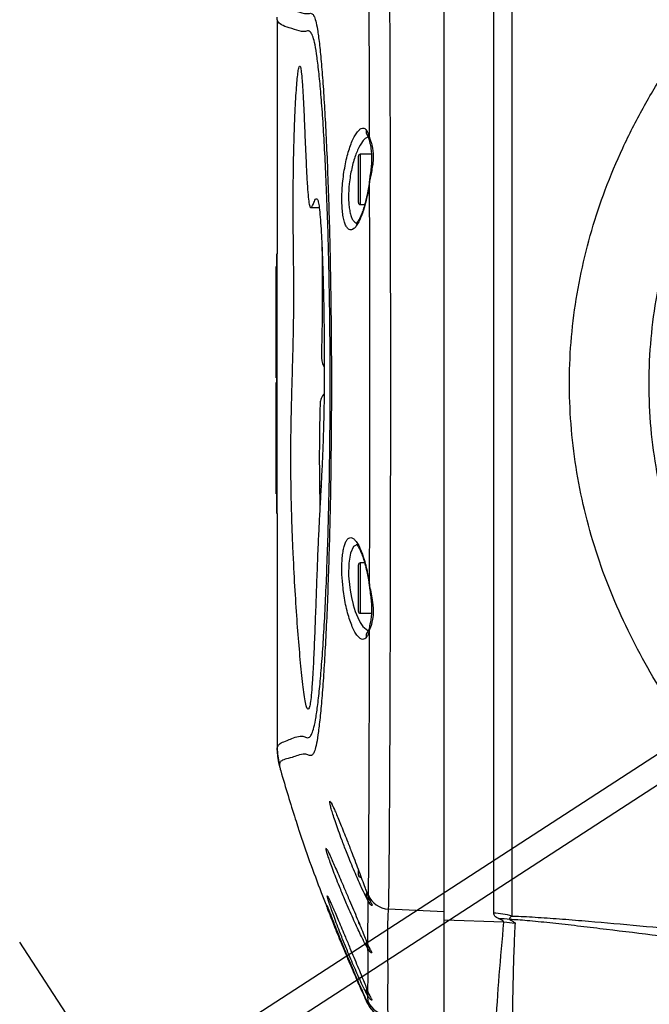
# Model space of a CAD drawing. Extents: x 0 to 8410, y 0 to 5940.
# Tile 99 of 110: x 6655 to 6987, y 4361 to 4880. Entities that reach past the tile are written whole.
import ezdxf

# ---------------------------------------------------------------- set-up
doc = ezdxf.new("R2010")
doc.units = 0
doc.header["$LTSCALE"] = 10
doc.layers.get('0').update_dxf_attribs({"linetype": 'CONTINUOUS'})
doc.styles.add('SLDTEXTSTYLE0', font='TXT', dxfattribs={"width": 0.605})
doc.dimstyles.new('SLDDIMSTYLE13', dxfattribs={"dimtxt": 50, "dimasz": 50, "dimexe": 0, "dimexo": 0.0625, "dimgap": 12.5, "dimtad": 1, "dimdec": 4, "dimlfac": 5, "dimzin": 12, "dimtxsty": 'SLDTEXTSTYLE0', "dimsah": 1, "dimcen": 0.09, "dimadec": 1, "dimazin": 3, "dimtfac": 1, "dimtofl": 0, "dimtmove": 0, "dimatfit": 3, "dimtolj": 1, "dimtzin": 12})
doc.dimstyles.new('SLDDIMSTYLE4', dxfattribs={"dimtxt": 50, "dimasz": 50, "dimexe": 0, "dimexo": 0.0625, "dimgap": 12.5, "dimtad": 1, "dimdec": 1, "dimlfac": 0.5, "dimrnd": 1e-09, "dimzin": 12, "dimtxsty": 'SLDTEXTSTYLE0', "dimsah": 1, "dimcen": 0.09, "dimazin": 3, "dimtfac": 1, "dimtmove": 0, "dimatfit": 3, "dimtolj": 1, "dimtzin": 12})

# ---------------------------------------------------------------- blocks, each defined once
blk = doc.blocks.new('_D_23')
at = {"color": 7, "linetype": 'CONTINUOUS'}
for p, q in [((7304.49, 4933.16), (7304.49, 5443.98)), ((6999, 4886.56), (6670.62, 5099.82))]:
    blk.add_line(p, q, dxfattribs=at)
blk.add_arc((7304.49, 4688.18), 740.81, 90, 147, dxfattribs=at)
for points in [[(7304.49, 5428.98), (7254.27, 5434.8), (7254.77, 5419.8)], [(6683.2, 5091.65), (6717.98, 5128.35), (6705.68, 5136.94)]]:
    blk.add_solid(points, dxfattribs=at)
at = {"color": 7, "linetype": 'CONTINUOUS', "insert": (6874.6, 5371.07), "char_height": 50, "attachment_point": 1, "rotation": 28.5, "style": 'SLDTEXTSTYLE0'}
blk.add_mtext('57°', dxfattribs=at)
blk = doc.blocks.new('SW_SYMBOL_HOLE_DEPTH')
at = {"color": 0, "linetype": 'CONTINUOUS'}
for p, q in [((0, 8750), (8000, 8750)), ((4000, 8750), (4000, 750)), ((1000, 5550), (4000, 750)), ((7000, 5550), (4000, 750))]:
    blk.add_line(p, q, dxfattribs=at)
blk = doc.blocks.new('_D_24')
at = {"color": 7, "linetype": 'CONTINUOUS'}
for p, q in [((7029.94, 4517.99), (6696.64, 4301.54)), ((7037.34, 4506.59), (6704.05, 4290.14)), ((6709.22, 4309.71), (6654.76, 4393.58)), ((6716.63, 4298.31), (6709.22, 4309.71)), ((6716.63, 4298.31), (6927.86, 3973.03))]:
    blk.add_line(p, q, dxfattribs=at)
for points in [[(6709.22, 4309.71), (6688.28, 4355.73), (6675.7, 4347.56)], [(6716.63, 4298.31), (6737.57, 4252.29), (6750.15, 4260.46)]]:
    blk.add_solid(points, dxfattribs=at)
at = {"color": 7, "linetype": 'CONTINUOUS', "xscale": 0.0064453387, "yscale": 0.0064453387, "zscale": 0.0064453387, "rotation": 303}
blk.add_blockref('SW_SYMBOL_HOLE_DEPTH', (6854.71, 4098.95), dxfattribs=at)
at = {"color": 7, "linetype": 'CONTINUOUS', "char_height": 50, "attachment_point": 1, "rotation": 303, "style": 'SLDTEXTSTYLE0'}
for s, insert in [('4x M8', (6800.92, 4287.1)), ('15', (6940.43, 4072.27))]:
    blk.add_mtext(s, dxfattribs=dict(at, insert=insert))

msp = doc.modelspace()

# ---------------------------------------------------------------- linework, layer by layer
at = {"color": 7, "linetype": 'CONTINUOUS'}
for p, q in [((6878.489458, 4405.138934), (6878.489458, 4971.219505)), ((6790.489458, 4880.265678), (6790.489458, 4881.543601)), ((6790.489458, 4880.265678), (6790.489458, 4756.679023)), ((6833.289467, 4783.748592), (6833.289467, 4808.288539)), ((6840.159797, 4809.288467), (6834.289455, 4809.288467)), ((6808.203154, 4781.102145), (6812.622421, 4781.102145)), ((6834.289455, 4782.748664), (6836.59076, 4782.748664)), ((6790.289485, 4619.679416), (6790.289485, 4756.679023)), ((6790.289485, 4756.679023), (6790.489458, 4756.679023)), ((6790.489458, 4619.679416), (6790.489458, 4756.679023)), ((6789.889478, 4699.552978), (6789.889478, 4750.07912)), ((6789.889478, 4750.07912), (6790.289485, 4750.07912)), ((6789.889478, 4699.552978), (6790.289485, 4699.552978)), ((6789.889478, 4691.279376), (6789.889478, 4699.552978)), ((6789.889478, 4691.279376), (6790.289485, 4691.279376)), ((6789.889478, 4630.079234), (6789.889478, 4688.879455)), ((6789.889478, 4688.879455), (6790.289485, 4688.879455)), ((6789.889478, 4630.079234), (6790.289485, 4630.079234)), ((6790.289485, 4619.679416), (6790.489458, 4619.679416)), ((6790.489458, 4619.679416), (6790.489458, 4496.092761)), ((6833.289467, 4568.0699), (6833.289467, 4592.609847)), ((6836.589389, 4593.609775), (6834.289455, 4593.609775)), ((6834.289455, 4567.069972), (6840.151601, 4567.069972)), ((6790.489458, 4494.814838), (6790.489458, 4496.092761)), ((6816.907369, 4442.03564), (6816.920244, 4442.014182)), ((6833.289467, 4428.909267), (6833.289467, 4431.37976)), ((6834.289455, 4427.909339), (6834.661775, 4427.909339)), ((6837.493055, 4420.215095), (6838.503861, 4417.336429)), ((6878.489458, 4348.750079), (6878.489458, 4405.138934)), ((6837.54655, 4394.118751), (6838.327908, 4392.094577)), ((6837.534033, 4369.276965), (6838.287585, 4367.290939)), ((6837.138497, 4363.593066), (6838.378154, 4360.779727)), ((6837.533318, 4362.700904), (6838.376128, 4360.814536)), ((6838.373922, 4360.810722), (6837.534153, 4362.685168)), ((6837.541007, 4362.588847), (6838.364475, 4360.765899)), ((6838.327103, 4360.764945), (6837.541782, 4362.477744)), ((6838.372552, 4360.804046), (6838.373922, 4360.810722)), ((6838.376128, 4360.814536), (6838.388704, 4360.835994))]:
    msp.add_line(p, q, dxfattribs=at)
at = {"color": 8, "linetype": 'CONTINUOUS'}
for p, q in [((6904.573225, 4408.834899), (6904.573225, 4967.525447)), ((6914.202743, 4969.018901), (6914.202743, 4407.341445)), ((6834.289455, 4809.288467), (6834.289455, 4782.748664)), ((6814.202481, 4742.083514), (6814.966106, 4742.083514)), ((6812.776648, 4634.274924), (6813.562655, 4634.274924)), ((6834.289455, 4593.609775), (6834.289455, 4567.069972)), ((6834.289455, 4428.784335), (6834.289455, 4427.909339)), ((6838.499331, 4415.103877), (6837.506496, 4417.002643)), ((6838.503861, 4417.336429), (6838.556104, 4418.352569)), ((6838.327908, 4392.094577), (6838.499331, 4415.103877)), ((6878.489458, 4409.468139), (6849.005066, 4411.006416)), ((6909.975552, 4404.044593), (6878.489458, 4405.138934)), ((6838.323646, 4389.986003), (6837.547742, 4391.35691)), ((6838.287496, 4365.147555), (6837.529623, 4366.549457)), ((6838.404649, 4362.179721), (6838.287496, 4365.147555)), ((6838.388704, 4360.835994), (6838.413381, 4360.877479)), ((6838.413381, 4360.877479), (6838.404649, 4362.179721))]:
    msp.add_line(p, q, dxfattribs=at)
at = {"color": 8, "linetype": 'CONTINUOUS', "flags": 128}
for points in [[(6839.186006, 4795.021022), (6839.048558, 4795.049155), (6839.034402, 4795.057262)], [(6837.306731, 4785.452808), (6837.279849, 4785.269702), (6837.361955, 4784.90063)], [(6832.869821, 4603.320563), (6832.798713, 4603.361571), (6830.684953, 4602.23862), (6829.129451, 4598.842109), (6828.249597, 4593.566859), (6828.142219, 4586.850608), (6828.689717, 4580.677951), (6828.897171, 4579.234088), (6829.582833, 4575.464214), (6830.473714, 4571.765388), (6830.537521, 4571.533645), (6831.63666, 4568.025554), (6832.902544, 4564.844573), (6834.224605, 4562.249149), (6835.632347, 4560.16537), (6838.312381, 4558.017696), (6838.312381, 4558.017696)], [(6837.306105, 4590.908015), (6837.279849, 4591.088737), (6837.361955, 4591.458285)], [(6839.185946, 4581.337894), (6839.048498, 4581.309283), (6839.034044, 4581.301177)]]:
    msp.add_lwpolyline(points, dxfattribs=at)
at = {"color": 8, "linetype": 'CONTINUOUS'}
for centre, radius, start, end in [((6840.988788, 4821.396291), 3.707029, 167.30057711, 222.75815925), ((6841.593097, 4816.993218), 2.598141, 160.04028095, 192.8418968), ((6840.986676, 4554.962954), 3.705041, 137.2303764, 192.71156046), ((6841.592448, 4559.36561), 2.59753, 167.72417251, 199.96256727), ((6820.488544, 4496.092857), 29.999086, 180.00018334, 196.33199493), ((6840.570256, 4418.12939), 3.264381, 153.32768824, 200.19182088), ((6841.891363, 4416.471466), 3.657346, 163.76038093, 201.95815899), ((6849.630602, 4423.000392), 12.010277, 202.76716003, 267.01449399), ((6903.184417, 4368.08871), 40.769851, 74.32045696, 88.04786573), ((6907.83862, 4370.000556), 35.891105, 81.63592622, 90.86522016), ((6908.549243, 4363.940943), 40.129006, 79.56383633, 87.96310193), ((6840.676317, 4392.626865), 3.376502, 157.00061293, 202.09327795), ((6841.694499, 4391.445913), 3.673416, 164.64952009, 203.41733788), ((6840.641045, 4367.775756), 3.344362, 156.98385496, 201.51078881), ((6841.641216, 4366.560075), 3.639045, 164.69259864, 202.83984493), ((6849.351382, 4367.066158), 11.987837, 204.05517916, 267.1217263), ((6849.393287, 4365.721189), 12.000827, 203.80434543, 266.99689251)]:
    msp.add_arc(centre, radius, start, end, dxfattribs=at)
at = {"color": 7, "linetype": 'CONTINUOUS'}
for centre, radius, start, end in [((6834.289457, 4808.28855), 1, 90, 180), ((6834.289457, 4783.74855), 1, 180, 270), ((6834.289457, 4592.609946), 1, 90, 180), ((6834.289457, 4568.069946), 1, 180, 270), ((6820.488059, 4494.814791), 29.998601, 179.99991185, 196.55133304), ((6834.289457, 4428.909248), 1, 180, 270), ((6834.289457, 4404.109248), 1, 180, 270), ((6849.315543, 4365.726191), 12.001683, 204.19747645, 266.98380719), ((6849.335285, 4365.723339), 11.999774, 204.03697747, 266.81610481)]:
    msp.add_arc(centre, radius, start, end, dxfattribs=at)
at = {"color": 8, "linetype": 'CONTINUOUS'}
for points, knots in [([(7146.20737, 4386.055911), (7141.231019, 4388.692691), (7129.642166, 4394.833183), (7112.418599, 4405.431984), (7094.500303, 4417.784348), (7076.267854, 4431.898281), (7057.766717, 4447.960639), (7039.23963, 4466.235839), (7021.879528, 4485.776329), (7005.81007, 4506.575518), (6991.968807, 4527.368261), (6980.220773, 4547.944645), (6970.426029, 4568.072096), (6961.953392, 4589.024286), (6954.984371, 4610.632787), (6949.709072, 4632.843154), (6946.171253, 4655.486261), (6944.404291, 4678.422875), (6944.499623, 4701.456707), (6946.566601, 4724.387258), (6950.451263, 4747.042485), (6956.017659, 4769.193143), (6963.324174, 4791.135837), (6972.385882, 4812.699453), (6983.110458, 4833.812581), (6995.155606, 4853.969606), (7008.343324, 4873.111007), (7022.979004, 4891.756189), (7039.031972, 4909.839981), (7056.575901, 4927.320028), (7075.197739, 4943.695466), (7094.882274, 4958.956008), (7113.48261, 4971.592415), (7130.598695, 4982.028306), (7141.027768, 4987.556439), (7146.241673, 4990.320171)], [0, 0, 0, 0, 0.0219075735, 0.0510180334, 0.0801657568, 0.1092965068, 0.1444560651, 0.1797313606, 0.2150200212, 0.2502452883, 0.2853623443, 0.3143921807, 0.3435049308, 0.3725931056, 0.4015901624, 0.4302603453, 0.4590582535, 0.4878431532, 0.5164954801, 0.545272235, 0.5741738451, 0.6030967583, 0.6319017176, 0.6626458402, 0.6935026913, 0.7244331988, 0.7553567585, 0.7861579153, 0.8196905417, 0.853314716, 0.8869626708, 0.9205704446, 0.9540893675, 0.9770474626, 1, 1, 1, 1]), ([(6848.992132, 4965.33438), (6849.053899, 4964.390269), (6849.177655, 4962.498666), (6849.246382, 4957.176784), (6849.289359, 4950.113463), (6849.353299, 4941.17336), (6849.451466, 4930.405621), (6849.540627, 4917.913721), (6849.628997, 4903.813732), (6849.70942, 4888.202589), (6849.784603, 4871.130879), (6849.856506, 4852.742154), (6849.921523, 4833.198742), (6849.975284, 4812.651278), (6850.021501, 4791.197786), (6850.063634, 4768.993533), (6850.097261, 4746.222325), (6850.118327, 4723.06472), (6850.127786, 4699.653051), (6850.128667, 4676.135756), (6850.118692, 4652.702973), (6850.095787, 4629.546159), (6850.062233, 4606.816713), (6850.022361, 4584.639399), (6849.97521, 4563.188264), (6849.921569, 4542.641927), (6849.859191, 4523.154663), (6849.78773, 4504.814107), (6849.709689, 4487.759088), (6849.626919, 4472.13947), (6849.541129, 4458.092592), (6849.451341, 4445.65827), (6849.36236, 4434.926521), (6849.258713, 4426.009757), (6849.200381, 4419.033482), (6849.173371, 4413.798863), (6849.061135, 4411.936677), (6849.005066, 4411.006416)], [0, 0, 0, 0, 0.0285225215, 0.0571471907, 0.0857725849, 0.1142956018, 0.1428165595, 0.1714388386, 0.2000614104, 0.2285818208, 0.2571279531, 0.2857760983, 0.3144244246, 0.3429705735, 0.3715150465, 0.4001614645, 0.4288078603, 0.4573524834, 0.4858971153, 0.5145434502, 0.5431896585, 0.5717339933, 0.6002764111, 0.6289206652, 0.6575651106, 0.6861077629, 0.7146531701, 0.7433005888, 0.7719483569, 0.8004937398, 0.8290383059, 0.8576849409, 0.8863316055, 0.914875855, 0.9432345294, 0.9716426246, 1, 1, 1, 1]), ([(6839.151018, 4817.880119), (6839.140652, 4823.665141), (6839.11992, 4835.23514), (6839.079845, 4851.72879), (6839.034167, 4867.482635), (6838.987898, 4882.816795), (6838.93909, 4897.406554), (6838.881806, 4911.149606), (6838.82285, 4923.434138), (6838.763078, 4934.032564), (6838.717979, 4942.804699), (6838.635924, 4949.777408), (6838.650223, 4955.102042), (6838.579966, 4957.029048), (6838.544839, 4957.992519)], [0, 0, 0, 0, 0.0759237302, 0.1518468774, 0.2294878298, 0.3071279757, 0.3924696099, 0.4778119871, 0.5656201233, 0.6534285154, 0.7388333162, 0.8242386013, 0.9121222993, 1, 1, 1, 1]), ([(6791.699969, 4888.701404), (6791.905731, 4888.134811), (6792.317264, 4887.001598), (6795.687579, 4885.815922), (6800.400937, 4885.004451), (6804.593287, 4883.389888), (6807.026821, 4883.478588), (6807.960504, 4883.736998), (6808.906369, 4883.547257), (6809.854459, 4882.44341), (6810.797823, 4879.911475), (6811.740915, 4875.26398), (6812.68881, 4868.073331), (6813.650775, 4858.541602), (6814.578228, 4846.925419), (6815.45647, 4833.350106), (6816.269872, 4818.074719), (6817.004624, 4801.266804), (6817.642338, 4783.099828), (6818.173825, 4763.853243), (6818.58988, 4743.726528), (6818.875719, 4722.943624), (6819.030505, 4701.778577), (6819.051518, 4680.43072), (6818.9316, 4659.159151), (6818.678939, 4638.217625), (6818.298757, 4617.825586), (6817.79405, 4598.262172), (6817.180536, 4579.742442), (6816.468708, 4562.470298), (6815.670031, 4546.726535), (6814.80283, 4532.670271), (6813.884007, 4520.480027), (6812.924279, 4510.423608), (6811.940649, 4502.556804), (6810.985331, 4497.015895), (6810.02743, 4493.769927), (6809.034444, 4492.21799), (6808.032463, 4491.852305), (6807.034406, 4492.152197), (6806.056049, 4492.689522), (6802.721721, 4492.813586), (6798.467859, 4490.901073), (6794.448505, 4490.059911), (6792.119535, 4489.079795), (6791.839823, 4488.131283), (6791.699969, 4487.657035)], [0, 0, 0, 0, 0.08446068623, 0.16892523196, 0.25338718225, 0.31399189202, 0.32415788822, 0.33437616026, 0.34458709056, 0.3547463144, 0.36484510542, 0.3749309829, 0.38579487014, 0.39669281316, 0.40755645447, 0.41830826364, 0.42909324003, 0.43984487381, 0.45051783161, 0.46122320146, 0.47189630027, 0.48253263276, 0.49320112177, 0.50383743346, 0.51450116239, 0.52519687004, 0.5358605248, 0.5465860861, 0.55734472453, 0.56807033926, 0.57889239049, 0.58974844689, 0.60057059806, 0.61147301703, 0.62241094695, 0.63331623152, 0.64394297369, 0.65457703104, 0.66525324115, 0.67596425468, 0.68667880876, 0.69735918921, 0.79001597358, 0.86001036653, 0.930006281, 1, 1, 1, 1]), ([(6790.489458, 4496.092761), (6790.624147, 4496.582006), (6790.893527, 4497.560507), (6793.071429, 4499.036662), (6796.924106, 4500.396939), (6801.155119, 4502.370629), (6804.491059, 4502.207657), (6805.45229, 4501.67461), (6806.445071, 4501.333376), (6807.467421, 4501.566269), (6808.517237, 4502.863637), (6809.589051, 4505.595623), (6810.672043, 4510.456411), (6811.745013, 4517.580021), (6812.79406, 4526.831706), (6813.800463, 4538.192093), (6814.747821, 4551.431795), (6815.618895, 4566.384546), (6816.393902, 4582.912425), (6817.061676, 4600.744724), (6817.610098, 4619.668673), (6818.022506, 4639.472992), (6818.296215, 4659.872365), (6818.42629, 4680.617708), (6818.403673, 4701.44668), (6818.235767, 4722.089884), (6817.925892, 4742.316106), (6817.47439, 4761.84213), (6816.896204, 4780.44393), (6816.20238, 4797.907418), (6815.402018, 4813.959424), (6814.514383, 4828.442669), (6813.554736, 4841.197479), (6812.538483, 4851.985963), (6811.484061, 4860.720389), (6810.427092, 4867.2288), (6809.384738, 4871.350792), (6808.370757, 4873.530361), (6807.376169, 4874.372395), (6806.405204, 4874.385512), (6805.46232, 4874.0173), (6803.017473, 4873.824911), (6798.831622, 4875.452133), (6794.249615, 4876.652699), (6791.077772, 4878.482389), (6790.68556, 4879.671255), (6790.489458, 4880.265678)], [0, 0, 0, 0, 0.0707064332, 0.1414145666, 0.2121209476, 0.3057277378, 0.3163842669, 0.3270681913, 0.3377496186, 0.348403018, 0.3590222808, 0.3696355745, 0.3801956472, 0.3907885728, 0.401347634, 0.4119035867, 0.4224931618, 0.4330487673, 0.4435752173, 0.4541355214, 0.4646617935, 0.4751660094, 0.485703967, 0.496208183, 0.5066901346, 0.5172057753, 0.52768791, 0.5381747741, 0.5486951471, 0.5591822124, 0.5696872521, 0.5802256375, 0.5907309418, 0.6012696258, 0.6118419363, 0.6223812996, 0.6324115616, 0.6424527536, 0.652549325, 0.6626928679, 0.672842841, 0.6829457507, 0.7440303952, 0.8293525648, 0.9146778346, 1, 1, 1, 1]), ([(7034.82648, 4533.914531), (7033.392252, 4536.111715), (7030.518717, 4540.513862), (7024.690239, 4549.993109), (7018.304765, 4561.367346), (7011.706947, 4574.739361), (7006.177956, 4587.468891), (7001.278854, 4600.497259), (6996.13173, 4616.629174), (6991.382107, 4635.99447), (6987.789675, 4658.937351), (6986.226495, 4682.418232), (6986.768365, 4706.093144), (6989.417712, 4729.468808), (6994.108988, 4752.60966), (7000.892029, 4775.448139), (7009.488399, 4797.217742), (7017.976979, 4814.430503), (7025.317633, 4827.385049), (7030.446066, 4835.751566), (7033.626554, 4840.610676), (7034.82648, 4842.443908)], [0, 0, 0, 0, 0.0247466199, 0.0495808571, 0.1013221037, 0.1434734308, 0.1856327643, 0.2282431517, 0.2708543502, 0.3406082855, 0.4103540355, 0.4825527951, 0.5547508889, 0.6257727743, 0.6968019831, 0.7701988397, 0.8435992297, 0.9108784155, 0.9451246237, 0.9792967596, 1, 1, 1, 1]), ([(6837.361955, 4784.90063), (6836.899325, 4783.136441), (6836.083992, 4780.027256), (6834.749762, 4776.350277), (6833.480795, 4773.527652), (6832.168275, 4771.36424), (6830.845315, 4769.900974), (6829.559271, 4769.246159), (6828.349353, 4769.403293), (6827.257279, 4770.404612), (6826.318629, 4772.169941), (6825.561105, 4774.670351), (6825.003538, 4777.746884), (6824.660246, 4781.340876), (6824.5291, 4785.269775), (6824.616739, 4789.465943), (6824.919147, 4793.957053), (6825.453657, 4798.573782), (6826.212113, 4803.151986), (6827.128945, 4807.407032), (6828.196347, 4811.310912), (6829.388469, 4814.822449), (6830.679008, 4817.825275), (6832.043746, 4820.269267), (6833.431172, 4822.01116), (6834.801988, 4823.004425), (6836.096491, 4823.155557), (6836.929874, 4822.683917), (6837.332754, 4822.253623), (6837.372445, 4822.21123)], [0, 0, 0, 0, 0.04943173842, 0.08711788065, 0.12480520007, 0.16360876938, 0.20241373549, 0.2416239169, 0.28083008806, 0.31952914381, 0.35821728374, 0.39570086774, 0.43317560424, 0.46927883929, 0.50538043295, 0.54050971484, 0.57564448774, 0.61490355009, 0.65177258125, 0.68865083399, 0.72544489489, 0.76224580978, 0.80029487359, 0.83834716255, 0.87759677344, 0.91684568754, 0.95627200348, 0.99569193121, 1, 1, 1, 1]), ([(6837.372445, 4822.21123), (6837.581451, 4821.944292), (6838.300276, 4821.026219), (6838.798007, 4819.185576), (6839.151018, 4817.880119)], [0, 0, 0, 0, 0.29075971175, 1, 1, 1, 1]), ([(6838.261091, 4818.3231), (6837.817781, 4818.104422), (6836.918791, 4817.660963), (6835.085247, 4815.685131), (6832.860373, 4811.857305), (6830.944184, 4806.521502), (6829.726073, 4801.724951), (6828.971126, 4797.833685), (6828.270486, 4792.666905), (6828.009617, 4787.597798), (6828.180289, 4783.168946), (6828.522699, 4780.127815), (6829.078655, 4777.494286), (6829.830979, 4775.383356), (6830.770082, 4773.887364), (6831.798664, 4773.041146), (6832.553972, 4773.043805), (6832.901441, 4773.045028)], [0, 0, 0, 0, 0.0581762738, 0.1179758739, 0.2320169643, 0.3419763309, 0.396207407, 0.4520446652, 0.5104647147, 0.6145265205, 0.6674075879, 0.7219763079, 0.7770409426, 0.8338888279, 0.890969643, 0.9498421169, 1, 1, 1, 1]), ([(6839.151018, 4817.880119), (6839.412602, 4817.198351), (6839.96827, 4815.750112), (6840.947016, 4812.085411), (6841.181667, 4808.206509), (6840.805506, 4803.331139), (6840.015605, 4799.3403), (6839.384889, 4796.0565), (6839.186006, 4795.021022)], [0, 0, 0, 0, 0.1473277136, 0.3129595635, 0.5600422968, 0.6298791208, 0.8832901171, 1, 1, 1, 1]), ([(6839.186006, 4795.021022), (6839.079001, 4794.223504), (6838.793267, 4792.093897), (6838.207482, 4788.637894), (6837.646324, 4786.157554), (6837.361955, 4784.90063)], [0, 0, 0, 0, 0.2279809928, 0.6087757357, 1, 1, 1, 1]), ([(6839.185946, 4581.337894), (6839.197592, 4589.457799), (6839.220994, 4605.774469), (6839.249861, 4630.044058), (6839.266414, 4653.482323), (6839.270085, 4676.07498), (6839.270823, 4698.965371), (6839.267664, 4720.570472), (6839.254333, 4740.555671), (6839.234718, 4758.992337), (6839.211162, 4777.240184), (6839.194391, 4789.094082), (6839.186006, 4795.021022)], [0, 0, 0, 0, 0.11922472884, 0.23957796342, 0.34175310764, 0.44392838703, 0.54903819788, 0.6541480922, 0.739760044, 0.82537258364, 0.91268643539, 1, 1, 1, 1]), ([(6837.372445, 4554.147685), (6837.298802, 4554.070529), (6836.884304, 4553.636258), (6836.060427, 4553.214469), (6834.833634, 4553.352222), (6833.516295, 4554.269082), (6832.135252, 4555.950038), (6830.746478, 4558.387944), (6829.392536, 4561.511488), (6828.131993, 4565.241158), (6827.013862, 4569.412882), (6826.07896, 4573.908696), (6825.501449, 4577.585338), (6824.939975, 4582.155312), (6824.597295, 4586.6558), (6824.5382, 4591.700441), (6824.692826, 4595.506748), (6825.048113, 4598.878342), (6825.583416, 4601.768012), (6826.291434, 4604.082674), (6827.156715, 4605.799556), (6828.160888, 4606.823125), (6829.290124, 4607.142489), (6830.51152, 4606.689541), (6831.805215, 4605.473026), (6833.12612, 4603.483894), (6834.443013, 4600.778585), (6835.704848, 4597.410998), (6836.675671, 4594.205777), (6837.196742, 4592.119705), (6837.361955, 4591.458285)], [0, 0, 0, 0, 0.0079603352, 0.0448042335, 0.0816526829, 0.1200135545, 0.1583766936, 0.1977930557, 0.2372045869, 0.2765875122, 0.3159653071, 0.3541358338, 0.3922979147, 0.4060475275, 0.4650835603, 0.50026003, 0.5354369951, 0.5703057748, 0.6051783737, 0.6406473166, 0.6761210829, 0.7127672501, 0.7494186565, 0.7873972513, 0.8253785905, 0.8643638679, 0.903345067, 0.9425708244, 0.9817912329, 1, 1, 1, 1]), ([(6837.361955, 4591.458285), (6837.569294, 4590.564776), (6838.308192, 4587.380563), (6838.818694, 4583.866145), (6839.185946, 4581.337894)], [0, 0, 0, 0, 0.2806059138, 1, 1, 1, 1]), ([(6839.185946, 4581.337894), (6839.440794, 4580.027165), (6839.98206, 4577.243326), (6840.94808, 4572.234896), (6841.182031, 4568.071978), (6840.80269, 4563.689782), (6840.005435, 4560.691647), (6839.356936, 4559.012161), (6839.150988, 4558.478797)], [0, 0, 0, 0, 0.1472651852, 0.3127745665, 0.5598570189, 0.6296413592, 0.8823830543, 1, 1, 1, 1]), ([(6839.150988, 4558.478797), (6839.065237, 4558.11248), (6838.796707, 4556.96536), (6838.236585, 4555.347077), (6837.663081, 4554.551076), (6837.372445, 4554.147685)], [0, 0, 0, 0, 0.187915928, 0.5884587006, 1, 1, 1, 1]), ([(6838.556104, 4418.352569), (6838.601491, 4419.285048), (6838.692348, 4421.151712), (6838.679984, 4426.341729), (6838.70059, 4433.216876), (6838.769451, 4441.97161), (6838.824174, 4452.484532), (6838.88141, 4464.646802), (6838.936467, 4478.363641), (6838.990848, 4493.594379), (6839.04268, 4510.199548), (6839.090261, 4528.05552), (6839.12627, 4544.288193), (6839.144385, 4554.687792), (6839.150988, 4558.478797)], [0, 0, 0, 0, 0.0859254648, 0.1720081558, 0.2579405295, 0.3444069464, 0.4311810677, 0.5179560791, 0.6044228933, 0.690778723, 0.7774426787, 0.8641049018, 0.9504616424, 1, 1, 1, 1]), ([(6791.699969, 4487.657035), (6791.70441, 4487.466269), (6791.712049, 4487.138143), (6791.722503, 4486.691055), (6791.729136, 4486.40966), (6791.732453, 4486.268962)], [0, 0, 0, 0, 0.4098191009, 0.7049098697, 1, 1, 1, 1]), ([(6791.732453, 4486.268962), (6791.75901, 4486.141319), (6791.812297, 4485.885194), (6792.165901, 4484.630835), (6792.343282, 4484.001601)], [0, 0, 0, 0, 0.4983621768, 1, 1, 1, 1]), ([(6818.202399, 4467.002357), (6818.16629, 4467.305629), (6818.094068, 4467.912203), (6818.329609, 4467.897854), (6818.614787, 4467.572935), (6818.885054, 4467.064103), (6818.925195, 4466.988528)], [0, 0, 0, 0, 0.3165927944, 0.6332147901, 0.9455231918, 1, 1, 1, 1]), ([(6816.283845, 4442.40042), (6816.236098, 4442.648626), (6816.133847, 4443.180157), (6816.287503, 4443.060958), (6816.369408, 4442.99742)], [0, 0, 0, 0, 0.4669644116, 1, 1, 1, 1]), ([(6816.908174, 4417.529548), (6816.867672, 4417.714802), (6816.76746, 4418.173175), (6816.892761, 4418.043262), (6816.967421, 4417.965854)], [0, 0, 0, 0, 0.40415680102, 1, 1, 1, 1]), ([(6838.503861, 4417.336429), (6838.835606, 4416.551831), (6839.515537, 4414.94375), (6840.506721, 4413.311754), (6840.603908, 4412.786213), (6839.874288, 4413.099087), (6839.077422, 4414.260977), (6838.499331, 4415.103877)], [0, 0, 0, 0, 0.1730451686, 0.3546664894, 0.6050992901, 0.7135169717, 1, 1, 1, 1]), ([(6849.005066, 4411.006416), (6848.807804, 4407.382799), (6848.413275, 4400.135508), (6848.736487, 4385.582941), (6848.747365, 4372.628387), (6848.573042, 4361.262111), (6848.690629, 4357.149669), (6848.749422, 4355.093444)], [0, 0, 0, 0, 0.1949269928, 0.38985702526, 0.77971956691, 0.88985958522, 1, 1, 1, 1]), ([(6907.296651, 4405.887569), (6906.485766, 4406.314541), (6904.833246, 4407.184678), (6904.660967, 4408.278044), (6904.573225, 4408.834899)], [0, 0, 0, 0, 0.4906959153, 1, 1, 1, 1]), ([(6909.975552, 4404.044593), (6909.878911, 4404.296784), (6909.681861, 4404.811005), (6908.101797, 4405.524166), (6907.296651, 4405.887569)], [0, 0, 0, 0, 0.4904339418, 1, 1, 1, 1]), ([(6914.202743, 4407.341445), (6913.760553, 4407.012651), (6912.867937, 4406.34894), (6912.995212, 4405.791304), (6913.059436, 4405.509914)], [0, 0, 0, 0, 0.49538692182, 1, 1, 1, 1]), ([(6913.059436, 4405.509914), (6913.856419, 4405.108201), (6915.473379, 4404.293185), (6915.70218, 4403.704591), (6915.818208, 4403.406108)], [0, 0, 0, 0, 0.4928892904, 1, 1, 1, 1]), ([(7152.895205, 4376.667464), (7134.750647, 4378.902315), (7098.463039, 4383.371831), (7052.934288, 4389.111585), (7016.113615, 4393.781504), (6987.946038, 4397.334386), (6964.992922, 4400.151768), (6947.057017, 4402.2901), (6934.043285, 4403.755043), (6924.205198, 4404.724717), (6917.230444, 4405.300945), (6914.449147, 4405.440289), (6913.059436, 4405.509914)], [0, 0, 0, 0, 0.2150299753, 0.4300420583, 0.5449274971, 0.6598181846, 0.7746016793, 0.8325028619, 0.8904162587, 0.9480904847, 0.9740627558, 1, 1, 1, 1]), ([(6914.202743, 4407.341445), (6914.915272, 4407.317298), (6919.118808, 4407.174843), (6927.798904, 4406.698005), (6940.759439, 4405.761662), (6958.599193, 4404.297052), (6981.461311, 4402.265645), (7009.582892, 4399.59436), (7046.321353, 4395.99771), (7091.773647, 4391.477501), (7128.061878, 4387.863199), (7146.20737, 4386.055911)], [0, 0, 0, 0, 0.0127401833, 0.0751601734, 0.137870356, 0.2005498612, 0.3199354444, 0.4394897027, 0.5590292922, 0.7794979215, 1, 1, 1, 1]), ([(6905.616545, 4348.156894), (6906.208534, 4357.476404), (6907.392513, 4376.115446), (6909.114538, 4394.73487), (6909.975552, 4404.044593)], [0, 0, 0, 0, 0.4999993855, 1, 1, 1, 1]), ([(6915.818208, 4403.406108), (6915.696517, 4400.834732), (6915.088065, 4387.977809), (6914.605701, 4369.144791), (6914.403641, 4352.847471), (6914.329701, 4346.883739)], [0, 0, 0, 0, 0.1368267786, 0.6841361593, 1, 1, 1, 1]), ([(6838.287585, 4367.290939), (6838.318781, 4369.657365), (6838.417912, 4377.177125), (6838.361978, 4384.777455), (6838.323646, 4389.986003)], [0, 0, 0, 0, 0.31469437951, 1, 1, 1, 1]), ([(6838.327908, 4392.094577), (6838.68678, 4391.313377), (6839.401677, 4389.75718), (6840.36444, 4388.227443), (6840.402699, 4387.769994), (6839.626297, 4388.151675), (6838.860059, 4389.230652), (6838.323646, 4389.986003)], [0, 0, 0, 0, 0.1828813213, 0.3643107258, 0.6180516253, 0.7326125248, 1, 1, 1, 1]), ([(6838.287585, 4367.290939), (6838.649996, 4366.492979), (6839.376944, 4364.892378), (6840.405052, 4363.298231), (6840.505647, 4362.760345), (6839.928719, 4363.040384), (6839.172098, 4363.702176), (6838.582434, 4364.665646), (6838.287496, 4365.147555)], [0, 0, 0, 0, 0.1762440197, 0.3535223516, 0.5983225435, 0.7077935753, 0.8538440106, 1, 1, 1, 1])]:
    msp.add_open_spline(points, degree=3, knots=knots, dxfattribs=at)
at = {"color": 7, "linetype": 'CONTINUOUS'}
for points, knots in [([(6798.899316, 4781.49792), (6798.909009, 4778.3832), (6798.928474, 4772.128588), (6799.018787, 4763.043983), (6799.114682, 4754.274776), (6799.198434, 4745.650903), (6799.24244, 4737.717082), (6799.229168, 4730.405528), (6799.165849, 4722.957451), (6799.038438, 4715.008948), (6798.824828, 4705.394658), (6798.546473, 4695.165358), (6798.224077, 4684.041785), (6797.973834, 4674.371705), (6797.804565, 4666.040493), (6797.716298, 4659.874417), (6797.673159, 4653.981156), (6797.663328, 4648.626683), (6797.684032, 4643.306932), (6797.738617, 4637.22109), (6797.84015, 4630.611272), (6798.025804, 4622.21039), (6798.294167, 4613.240525), (6798.650079, 4604.070173), (6799.230288, 4591.713236), (6800.067812, 4576.540893), (6801.217539, 4559.459419), (6802.472413, 4544.264772), (6803.59032, 4533.088839), (6804.522932, 4525.275057), (6805.236011, 4520.634875), (6805.950295, 4517.518171), (6806.658562, 4516.157328), (6807.305389, 4516.770131), (6807.904714, 4519.362844), (6808.441642, 4523.545642), (6808.936455, 4529.690583), (6809.449513, 4538.489617), (6809.968734, 4549.840786), (6810.499665, 4563.442553), (6811.006873, 4577.508339), (6811.523222, 4591.569596), (6812.046505, 4604.440025), (6812.602098, 4615.74811), (6813.153075, 4626.005376), (6813.704596, 4636.332935), (6814.226479, 4647.053572), (6814.685703, 4658.518296), (6815.009942, 4669.633416), (6815.196147, 4680.071272), (6815.284516, 4689.370385), (6815.309272, 4699.571947), (6815.258598, 4710.553206), (6815.126995, 4722.14792), (6814.922929, 4733.511136), (6814.650782, 4744.527501), (6814.307792, 4755.011381), (6813.916815, 4764.127293), (6813.489965, 4771.732297), (6813.037226, 4777.80721), (6812.529324, 4782.27143), (6811.955534, 4785.088623), (6811.338528, 4786.066669), (6810.697674, 4785.671684), (6809.966681, 4784.256888), (6809.154081, 4782.164664), (6808.375128, 4780.861009), (6807.726678, 4781.333402), (6807.206974, 4783.305386), (6806.727071, 4787.608121), (6806.263131, 4794.076557), (6805.818442, 4802.343266), (6805.385647, 4811.967179), (6804.970937, 4821.848581), (6804.552084, 4831.551114), (6804.112333, 4840.600562), (6803.660536, 4847.943132), (6803.197082, 4852.994941), (6802.739314, 4855.673827), (6802.279162, 4856.096357), (6801.824868, 4854.872797), (6801.382559, 4852.215138), (6800.956985, 4848.28167), (6800.552306, 4843.198261), (6800.171488, 4837.046879), (6799.819393, 4829.787766), (6799.518309, 4821.820327), (6799.270131, 4813.293449), (6799.091439, 4804.95632), (6798.972691, 4796.680259), (6798.90587, 4789.026141), (6798.901409, 4783.902023), (6798.899316, 4781.49792)], [0, 0, 0, 0, 0.0082120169, 0.016490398, 0.0247752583, 0.0324141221, 0.0400251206, 0.0457911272, 0.0515625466, 0.0600891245, 0.0686445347, 0.0815367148, 0.0944489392, 0.1073358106, 0.1138265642, 0.1202947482, 0.1249797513, 0.1296636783, 0.1343373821, 0.139016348, 0.1462425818, 0.153486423, 0.1656870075, 0.1779550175, 0.1902166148, 0.2205859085, 0.2510149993, 0.2814606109, 0.3118534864, 0.3262379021, 0.3406304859, 0.3549844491, 0.3674581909, 0.3799101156, 0.3899250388, 0.3999297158, 0.4099433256, 0.4199768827, 0.4347499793, 0.4495572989, 0.4644293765, 0.4793107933, 0.4941459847, 0.5064527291, 0.5188822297, 0.5313049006, 0.5436025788, 0.5557428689, 0.5678553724, 0.5760760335, 0.5843372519, 0.5925730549, 0.6028934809, 0.6132511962, 0.6235818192, 0.6340907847, 0.6446287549, 0.6551164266, 0.6638176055, 0.672506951, 0.6812930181, 0.6900860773, 0.7004221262, 0.7108214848, 0.7212206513, 0.7366927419, 0.752139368, 0.7614815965, 0.7707950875, 0.7802160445, 0.7896672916, 0.8013886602, 0.8131486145, 0.8249119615, 0.8366823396, 0.848451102, 0.8601447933, 0.8698930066, 0.8796272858, 0.8893066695, 0.8990024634, 0.909130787, 0.9192960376, 0.9294377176, 0.9399449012, 0.9504780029, 0.9609715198, 0.9701863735, 0.9793895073, 0.9865422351, 0.9936859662, 1, 1, 1, 1]), ([(6838.251763, 4818.89006), (6838.24062, 4818.903449), (6838.206769, 4818.944123), (6838.473004, 4818.473136), (6838.774855, 4817.637408), (6838.96578, 4816.765612), (6839.045637, 4816.40097)], [0, 0, 0, 0, 0.140214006, 0.4259472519, 0.7598933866, 1, 1, 1, 1]), ([(6839.063101, 4816.415275), (6839.190694, 4815.827541), (6839.519055, 4814.315001), (6840.0292, 4811.594203), (6840.280535, 4808.296462), (6840.251281, 4804.974946), (6839.912473, 4801.389102), (6839.42996, 4798.085482), (6839.157458, 4795.915788), (6839.049452, 4795.055831)], [0, 0, 0, 0, 0.1147717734, 0.2953667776, 0.4415990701, 0.5964172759, 0.7387911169, 0.8964700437, 1, 1, 1, 1]), ([(6839.026713, 4795.056785), (6839.013078, 4794.932296), (6838.857134, 4793.508509), (6838.418438, 4790.839399), (6837.846646, 4787.717366), (6837.429503, 4786.029845), (6837.287807, 4785.456622)], [0, 0, 0, 0, 0.0371852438, 0.4252918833, 0.8047813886, 1, 1, 1, 1]), ([(6837.288671, 4785.455669), (6837.097189, 4784.66629), (6836.622216, 4782.708231), (6835.776175, 4779.970855), (6834.798892, 4777.304403), (6833.843341, 4775.192991), (6832.999085, 4773.764851), (6832.432089, 4772.999027), (6832.106717, 4772.765135), (6832.193284, 4772.806477), (6832.202547, 4772.810901)], [0, 0, 0, 0, 0.1096815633, 0.2720657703, 0.4324033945, 0.5921017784, 0.7436335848, 0.8703760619, 0.9861293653, 1, 1, 1, 1]), ([(6814.057433, 4760.395969), (6814.080145, 4758.274166), (6814.132568, 4753.37686), (6814.207806, 4745.651494), (6814.251843, 4737.716932), (6814.23859, 4730.405654), (6814.17516, 4722.956986), (6814.047498, 4715.011569), (6813.897979, 4708.259017), (6813.801052, 4704.433842), (6813.770496, 4703.227962)], [0, 0, 0, 0, 0.1088530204, 0.2512422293, 0.3931120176, 0.5005909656, 0.6081708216, 0.7671071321, 0.9265809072, 1, 1, 1, 1]), ([(6813.770496, 4703.227962), (6813.826638, 4701.280746), (6813.891278, 4699.038787), (6815.129901, 4697.134896), (6815.292739, 4696.884597)], [0, 0, 0, 0, 0.8685327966, 1, 1, 1, 1]), ([(6815.320604, 4683.085406), (6814.646063, 4682.24144), (6813.402363, 4680.685358), (6813.180762, 4678.835519), (6813.07935, 4677.988971)], [0, 0, 0, 0, 0.5423667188, 1, 1, 1, 1]), ([(6813.07935, 4677.988971), (6813.03278, 4676.099016), (6812.93758, 4672.235537), (6812.81251, 4666.037289), (6812.724053, 4659.875403), (6812.680858, 4653.981438), (6812.671019, 4648.626364), (6812.691796, 4643.309223), (6812.746031, 4637.21201), (6812.850566, 4630.669546), (6812.946678, 4625.764498), (6813.011895, 4623.569756), (6813.016169, 4623.425925)], [0, 0, 0, 0, 0.1175611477, 0.2403205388, 0.3626509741, 0.4512644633, 0.5398419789, 0.6282414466, 0.7167264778, 0.8533919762, 0.9903921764, 1, 1, 1, 1]), ([(6832.232737, 4603.522266), (6832.217674, 4603.531587), (6832.166426, 4603.563301), (6832.553985, 4603.213126), (6833.168564, 4602.334037), (6833.982442, 4600.870741), (6834.880274, 4598.850878), (6835.823625, 4596.235423), (6836.647409, 4593.562432), (6837.106424, 4591.655051), (6837.287807, 4590.90134)], [0, 0, 0, 0, 0.04939172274, 0.168043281, 0.29696790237, 0.43240070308, 0.58114332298, 0.73745314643, 0.89625332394, 1, 1, 1, 1]), ([(6837.288879, 4590.903724), (6837.380074, 4590.547049), (6837.736771, 4589.15195), (6838.264176, 4586.406587), (6838.749227, 4583.526065), (6838.96142, 4581.794018), (6839.021914, 4581.300223)], [0, 0, 0, 0, 0.1235159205, 0.4831206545, 0.8526414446, 1, 1, 1, 1]), ([(6839.049809, 4581.303561), (6839.128226, 4580.660511), (6839.355397, 4578.797605), (6839.817824, 4575.744321), (6840.193862, 4572.215022), (6840.300248, 4568.788752), (6840.11937, 4565.567531), (6839.621512, 4562.519439), (6839.246382, 4560.804086), (6839.052998, 4559.919799)], [0, 0, 0, 0, 0.0774343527, 0.2243260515, 0.3714363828, 0.5203630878, 0.6748661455, 0.8323893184, 1, 1, 1, 1]), ([(6839.050435, 4559.922183), (6838.930224, 4559.430331), (6838.69322, 4558.460618), (6838.387129, 4557.677248), (6838.143533, 4557.349252), (6838.211613, 4557.415905), (6838.217967, 4557.422126)], [0, 0, 0, 0, 0.3454912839, 0.6811541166, 0.9702435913, 1, 1, 1, 1]), ([(6790.523612, 4494.636501), (6790.518065, 4494.339571), (6790.499379, 4493.339184), (6790.629102, 4491.824974), (6790.827513, 4490.250434), (6791.028106, 4489.110875), (6791.197214, 4488.292583), (6791.339591, 4487.675625), (6791.469238, 4487.152102), (6791.607071, 4486.624767), (6791.831289, 4485.802678), (6792.020369, 4485.118239), (6792.239361, 4484.355129), (6792.243384, 4484.341109)], [0, 0, 0, 0, 0.0293316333, 0.0988213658, 0.152146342, 0.1957707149, 0.2392365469, 0.2899421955, 0.3571437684, 0.4567186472, 0.6219126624, 0.9930539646, 1, 1, 1, 1]), ([(6792.343282, 4484.001601), (6793.621278, 4479.555223), (6796.17737, 4470.662122), (6799.2235, 4461.253389), (6801.045716, 4455.127038), (6801.578814, 4453.548432), (6801.626169, 4453.408206)], [0, 0, 0, 0, 0.4134997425, 0.8270314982, 0.9846353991, 1, 1, 1, 1]), ([(6837.506496, 4417.002643), (6836.823419, 4418.404147), (6835.725283, 4420.657248), (6833.810073, 4424.882249), (6832.096172, 4428.782063), (6830.255166, 4433.115174), (6828.508795, 4437.36221), (6826.569887, 4442.22167), (6824.67412, 4447.151604), (6822.785467, 4452.299314), (6821.286692, 4456.572317), (6820.051902, 4460.294876), (6819.125251, 4463.296552), (6818.4803, 4465.618963), (6818.295027, 4466.541255), (6818.202399, 4467.002357)], [0, 0, 0, 0, 0.115205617, 0.1852080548, 0.2552324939, 0.3305783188, 0.4059276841, 0.461751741, 0.5627956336, 0.6403370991, 0.7178449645, 0.7909938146, 0.864119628, 0.9320662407, 1, 1, 1, 1]), ([(6818.925195, 4466.988528), (6819.099945, 4466.675318), (6819.491624, 4465.973296), (6820.363692, 4464.121271), (6821.475401, 4461.618208), (6822.78323, 4458.528333), (6824.2764, 4454.886109), (6825.911174, 4450.794622), (6827.819228, 4445.927058), (6829.799173, 4440.789652), (6831.776706, 4435.594116), (6833.544998, 4430.905076), (6835.189169, 4426.504961), (6836.519029, 4422.906743), (6837.212987, 4420.989042), (6837.493055, 4420.215095)], [0, 0, 0, 0, 0.05716048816, 0.12811803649, 0.19909436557, 0.27385790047, 0.34864253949, 0.42811464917, 0.50759824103, 0.61050045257, 0.69370571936, 0.77690024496, 0.8602690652, 0.94360726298, 1, 1, 1, 1]), ([(6819.086545, 4466.582263), (6819.081566, 4466.589119), (6819.051793, 4466.630112), (6819.133066, 4466.498374), (6819.200747, 4466.388667)], [0, 0, 0, 0, 0.1672377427, 1, 1, 1, 1]), ([(6801.638388, 4453.412498), (6801.719109, 4453.160542), (6805.352099, 4441.820938), (6812.945987, 4421.284766), (6821.062222, 4401.251655), (6824.805938, 4392.01113)], [0, 0, 0, 0, 0.0120941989, 0.5443159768, 1, 1, 1, 1]), ([(6837.547742, 4391.35691), (6837.497461, 4391.449633), (6837.101013, 4392.180718), (6836.252372, 4393.807871), (6834.843701, 4396.629186), (6833.228567, 4399.992878), (6831.400764, 4403.926054), (6829.441469, 4408.284885), (6827.589602, 4412.53532), (6825.510292, 4417.441598), (6823.465333, 4422.428015), (6821.404428, 4427.66134), (6819.767967, 4431.970499), (6818.411072, 4435.700107), (6817.366318, 4438.720631), (6816.673203, 4440.905597), (6816.321651, 4442.11394), (6816.287418, 4442.373342), (6816.283845, 4442.40042)], [0, 0, 0, 0, 0.0090386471, 0.0712661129, 0.1335145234, 0.2010534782, 0.2686062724, 0.3417420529, 0.4148823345, 0.4676134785, 0.567716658, 0.6433300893, 0.7189112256, 0.7900255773, 0.8611162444, 0.9267413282, 0.9923527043, 1, 1, 1, 1]), ([(6816.604876, 4442.625011), (6816.665365, 4442.534322), (6816.858803, 4442.24431), (6817.451895, 4441.065776), (6818.3609, 4439.141315), (6819.51527, 4436.587458), (6820.878161, 4433.496151), (6822.460351, 4429.855468), (6824.214324, 4425.780872), (6826.276348, 4420.96554), (6828.455023, 4415.859089), (6830.669439, 4410.651725), (6832.690309, 4405.87916), (6834.57086, 4401.401772), (6836.249171, 4397.357365), (6837.12151, 4395.179767), (6837.54655, 4394.118751)], [0, 0, 0, 0, 0.0291065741, 0.0930799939, 0.1585192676, 0.2239723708, 0.2930973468, 0.3622347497, 0.4363218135, 0.5104184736, 0.6051126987, 0.6848404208, 0.7645518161, 0.8443871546, 0.9241789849, 1, 1, 1, 1]), ([(6837.529623, 4366.549457), (6837.498573, 4366.609252), (6837.127707, 4367.323468), (6836.323548, 4368.927071), (6834.955884, 4371.779716), (6833.39165, 4375.171388), (6831.627979, 4379.121271), (6829.740618, 4383.485459), (6827.982161, 4387.673053), (6825.983885, 4392.551137), (6824.014573, 4397.50518), (6822.00529, 4402.742587), (6820.414592, 4407.019492), (6819.083772, 4410.725474), (6818.048144, 4413.729769), (6817.340016, 4415.923085), (6816.962918, 4417.186427), (6816.918507, 4417.464784), (6816.908174, 4417.529548)], [0, 0, 0, 0, 0.0056773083, 0.0678118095, 0.1299648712, 0.1970483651, 0.2641458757, 0.3363584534, 0.4085725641, 0.4580864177, 0.5589847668, 0.6335434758, 0.7080768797, 0.7786291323, 0.8491564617, 0.9146576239, 0.9801439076, 1, 1, 1, 1]), ([(6817.088478, 4417.752708), (6817.171682, 4417.614786), (6817.374156, 4417.279161), (6817.981514, 4415.995312), (6818.859699, 4414.035434), (6819.975312, 4411.465168), (6821.300156, 4408.359124), (6822.840561, 4404.714463), (6824.552895, 4400.644048), (6826.572, 4395.834114), (6828.7084, 4390.737084), (6830.881788, 4385.543695), (6832.860731, 4380.793841), (6834.700049, 4376.341017), (6836.307553, 4372.396802), (6837.140286, 4370.278553), (6837.534033, 4369.276965)], [0, 0, 0, 0, 0.0444320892, 0.1081235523, 0.1730184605, 0.2379256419, 0.3062347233, 0.3745662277, 0.4476402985, 0.5207231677, 0.6145096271, 0.6931915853, 0.7718660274, 0.8506424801, 0.9293781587, 1, 1, 1, 1]), ([(6838.537895, 4417.288745), (6838.624075, 4417.03071), (6838.922098, 4416.138395), (6839.354832, 4415.301346), (6839.671542, 4414.634353), (6839.665519, 4414.650779), (6839.663558, 4414.656127)], [0, 0, 0, 0, 0.1730755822, 0.598516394, 0.8692793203, 1, 1, 1, 1]), ([(6837.541782, 4362.477744), (6836.914177, 4363.857931), (6835.884986, 4366.12126), (6834.037721, 4370.259894), (6832.317909, 4374.159486), (6830.42919, 4378.501109), (6828.666844, 4382.611249), (6826.604798, 4387.482339), (6824.552789, 4392.409138), (6822.393572, 4397.693719), (6820.678896, 4401.959081), (6819.19626, 4405.703591), (6818.038049, 4408.6719), (6817.182517, 4410.894875), (6816.634645, 4412.33933), (6816.515079, 4412.668847), (6816.458218, 4412.825549)], [0, 0, 0, 0, 0.1001884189, 0.1642961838, 0.2299838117, 0.2994970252, 0.370808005, 0.4175702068, 0.5192628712, 0.5924699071, 0.6680022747, 0.7374523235, 0.8092394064, 0.8734703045, 0.9398286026, 1, 1, 1, 1]), ([(6816.47908, 4412.783588), (6816.479594, 4412.787461), (6816.480972, 4412.797854), (6816.780226, 4412.044714), (6817.33049, 4410.647833), (6818.13827, 4408.596046), (6819.169153, 4405.989403), (6820.424324, 4402.838356), (6821.89134, 4399.191724), (6823.550724, 4395.111611), (6825.499863, 4390.381885), (6827.598205, 4385.364809), (6829.782731, 4380.225061), (6831.831521, 4375.475396), (6833.791046, 4370.994836), (6835.812524, 4366.431834), (6836.913141, 4363.9848), (6837.541007, 4362.588847)], [0, 0, 0, 0, 0.0342340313, 0.0918561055, 0.1511295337, 0.2095666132, 0.2695612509, 0.3308618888, 0.3937235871, 0.459218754, 0.5263723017, 0.6089912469, 0.6810370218, 0.7551294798, 0.8271309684, 0.9013838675, 1, 1, 1, 1]), ([(6837.534153, 4362.685168), (6836.939603, 4364.01933), (6835.942354, 4366.25714), (6834.156217, 4370.323997), (6832.454471, 4374.240157), (6830.598286, 4378.565014), (6828.865803, 4382.658739), (6826.841418, 4387.498658), (6824.807304, 4392.439759), (6822.676318, 4397.712472), (6820.972447, 4401.990774), (6819.516559, 4405.698372), (6818.358556, 4408.68201), (6817.514958, 4410.879572), (6816.961314, 4412.336109), (6816.841859, 4412.657628), (6816.784077, 4412.813152)], [0, 0, 0, 0, 0.0961492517, 0.1612727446, 0.2264170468, 0.2969815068, 0.367564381, 0.4140202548, 0.5162726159, 0.5908015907, 0.6653072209, 0.7362076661, 0.8070755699, 0.8727790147, 0.9384616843, 1, 1, 1, 1]), ([(6816.800915, 4412.775005), (6816.800245, 4412.779581), (6816.79848, 4412.791633), (6817.095872, 4412.024519), (6817.639295, 4410.622159), (6818.435918, 4408.568111), (6819.457275, 4405.95031), (6820.695219, 4402.803192), (6822.149528, 4399.140325), (6823.784256, 4395.071756), (6825.70942, 4390.340297), (6827.783776, 4385.318732), (6829.938934, 4380.185173), (6831.966469, 4375.423824), (6833.885456, 4370.981987), (6835.856431, 4366.475158), (6836.925203, 4364.06962), (6837.533318, 4362.700904)], [0, 0, 0, 0, 0.0358843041, 0.0945049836, 0.1531296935, 0.2124902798, 0.2718630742, 0.334038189, 0.3962360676, 0.4625883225, 0.5289509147, 0.6117672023, 0.6847153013, 0.7576562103, 0.830668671, 0.9036529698, 1, 1, 1, 1]), ([(6838.623696, 4391.3674), (6838.637399, 4391.331498), (6838.854714, 4390.762134), (6839.183406, 4390.194555), (6839.482359, 4389.576149), (6839.468461, 4389.611358), (6839.464002, 4389.622653)], [0, 0, 0, 0, 0.0322112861, 0.5108237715, 0.8430683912, 1, 1, 1, 1]), ([(6838.333302, 4367.220367), (6838.42877, 4366.95832), (6838.754557, 4366.064083), (6839.205491, 4365.24759), (6839.531083, 4364.603514), (6839.524416, 4364.620454), (6839.522087, 4364.626372)], [0, 0, 0, 0, 0.17770911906, 0.60643345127, 0.86251046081, 1, 1, 1, 1])]:
    msp.add_open_spline(points, degree=3, knots=knots, dxfattribs=at)

# ---------------------------------------------------------------- dimensions: what is measured, and where the dimension line sits
dim = msp.add_angular_dim_2l(base=(6951.007529, 5339.211971), line1=((7304.489457, 4913.16001), (7304.489457, 4463.198486)), line2=((7015.778202, 4875.670529), (7115.02191, 4811.220911)), dimstyle='SLDDIMSTYLE13', dxfattribs=at)
dim.commit()
dim.dimension.update_dxf_attribs({"geometry": '_D_23', "text_midpoint": (6951.007529, 5339.211971), "dimtype": 162})
dim = msp.add_linear_dim(base=(6709.219447, 4309.714454), p1=(7054.117754, 4517.477892), p2=(7046.710663, 4528.883812), angle=303, text='4x M8{\\fGDT;x}15', dimstyle='SLDDIMSTYLE4', dxfattribs=at)
dim.commit()
dim.dimension.update_dxf_attribs({"geometry": '_D_24', "text_midpoint": (6837.308959, 4112.473901), "dimtype": 160})

doc.saveas('drawing.dxf')
